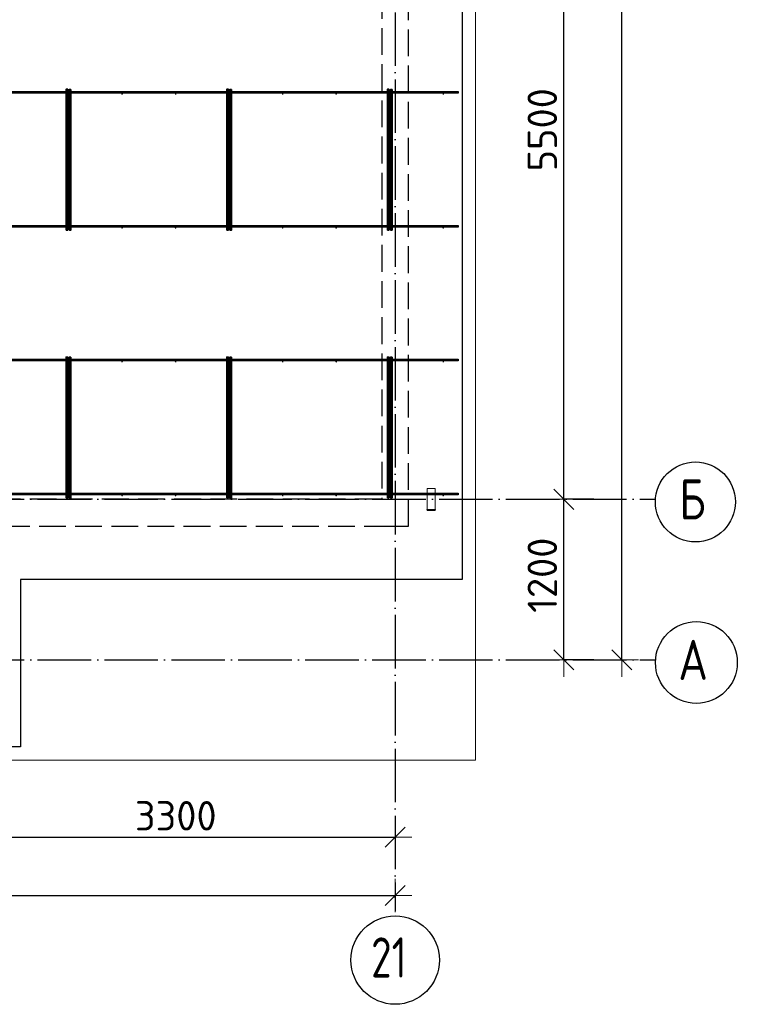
# Model space of a CAD drawing. Header units: millimetres. Extents: x 13527 to 139154, y -122592 to 61893.
# Tile 118 of 128: x 114575 to 119937, y 27427 to 34783. Entities that reach past the tile are written whole.
import ezdxf

# ---------------------------------------------------------------- set-up
doc = ezdxf.new("R2010")
doc.units = ezdxf.units.MM
doc.header["$PDMODE"] = 65
for name, pattern in [('______11', [500, 400, -50, 0, -50]), ('______2', [270, 200, -70]), ('______5', [1100, 800, -100, 100, -100])]:
    doc.linetypes.add(name, pattern=pattern)
for name, color, linetype, lineweight in [('Standard', 7, 'Continuous', 25), ('Размерная линия_ общее', 7, 'Continuous', 13), ('Стальная конструкция_ общее', 7, 'Continuous', 25), ('Стена_ общее', 7, 'Continuous', 35), ('Фундамент_ общее', 7, 'Continuous', 35)]:
    doc.layers.add(name, color=color, linetype=linetype, lineweight=lineweight)
doc.layers.add('Арм.стержн. Фиксатор', color=7, linetype='Continuous', lineweight=35, true_color=0x501e0f)
doc.layers.add('Осевая линия_ общее', color=7, linetype='______5', lineweight=13, true_color=0xa0a0a0)
doc.styles.add('ISOCPEUR', font='ISOCPEUR')
doc.dimstyles.new('DIMSTYLE_16', dxfattribs={"dimtxt": 220, "dimasz": 250, "dimexe": 0, "dimexo": 0, "dimgap": 110, "dimtad": 2, "dimdec": 0, "dimrnd": 1, "dimzin": 12, "dimdsep": 46, "dimtxsty": 'ISOCPEUR', "dimblk1": 'ALL_ML_STRICH', "dimblk2": 'ALL_ML_STRICH', "dimsah": 1, "dimcen": 0, "dimclrd": 7, "dimclre": 256, "dimclrt": 7, "dimadec": 0, "dimazin": 0, "dimtfac": 1, "dimtdec": 0, "dimtix": 1, "dimtmove": 2, "dimatfit": 3, "dimfxl": 0, "dimtzin": 0, "dimlwd": 0, "dimlwe": -3, "dimarcsym": 0})
doc.dimstyles.new('DIMSTYLE_5', dxfattribs={"dimtxt": 220, "dimasz": 250, "dimexe": 0, "dimexo": 0, "dimgap": 110, "dimtad": 2, "dimdec": 0, "dimrnd": 5, "dimzin": 12, "dimdsep": 46, "dimtxsty": 'ISOCPEUR', "dimblk1": 'ALL_ML_STRICH', "dimblk2": 'ALL_ML_STRICH', "dimsah": 1, "dimcen": 0, "dimclrd": 7, "dimclre": 256, "dimclrt": 7, "dimadec": 0, "dimazin": 0, "dimtfac": 1, "dimtdec": 0, "dimtix": 1, "dimtmove": 2, "dimatfit": 3, "dimfxl": 0, "dimtzin": 0, "dimlwd": 0, "dimlwe": -3, "dimarcsym": 0})

# ---------------------------------------------------------------- blocks, each defined once
blk = doc.blocks.new('ALL_ML_STRICH')
at = {"color": 0, "linetype": 'ByBlock', "lineweight": -2}
for p, q in [((-0.3, -0.3), (0.3, 0.3)), ((0, -0.5), (0, 0.5)), ((-1, 0), (0.5, 0))]:
    blk.add_line(p, q, dxfattribs=at)
blk = doc.blocks.new('*D545')
at = {"layer": 'DEFPOINTS', "color": 7, "linetype": 'Continuous', "lineweight": 13, "transparency": 33554687}
for p in [(118885.4, 31200), (118640, 30000), (118885.4, 30000)]:
    blk.add_point(p, dxfattribs=at)
at = {"layer": 'Размерная линия_ общее', "color": 253, "linetype": 'Continuous', "lineweight": -2, "true_color": 0xa0a0a0, "transparency": 33554687}
for p, q in [((118865.4, 31200), (118640, 31200)), ((118865.4, 30000), (118640, 30000))]:
    blk.add_line(p, q, dxfattribs=at)
at = {"layer": 'Размерная линия_ общее', "color": 7, "linetype": 'Continuous', "lineweight": -2, "transparency": 33554687}
blk.add_line((118640, 30000), (118640, 31200), dxfattribs=at)
at = {"layer": 'Размерная линия_ общее', "color": 7, "linetype": 'Continuous', "lineweight": 13, "transparency": 33554687, "xscale": 250, "yscale": 250, "zscale": 250}
for p, rotation in [((118640, 31200), 90), ((118640, 30000), 270)]:
    blk.add_blockref('ALL_ML_STRICH', p, dxfattribs=dict(at, rotation=rotation))
at = {"layer": 'Размерная линия_ общее', "color": 7, "linetype": 'Continuous', "lineweight": 13, "transparency": 33554687, "insert": (118480, 30633), "char_height": 220, "width": 880, "attachment_point": 5, "rotation": 90, "style": 'ISOCPEUR'}
blk.add_mtext('\\A1;{1200}', dxfattribs=at)
blk = doc.blocks.new('*D546')
at = {"layer": 'DEFPOINTS', "color": 7, "linetype": 'Continuous', "lineweight": 13, "transparency": 33554687}
for p in [(118885.4, 36700), (118640, 31200), (118885.4, 31200)]:
    blk.add_point(p, dxfattribs=at)
at = {"layer": 'Размерная линия_ общее', "color": 253, "linetype": 'Continuous', "lineweight": -2, "true_color": 0xa0a0a0, "transparency": 33554687}
for p, q in [((118865.4, 36700), (118640, 36700)), ((118865.4, 31200), (118640, 31200))]:
    blk.add_line(p, q, dxfattribs=at)
at = {"layer": 'Размерная линия_ общее', "color": 7, "linetype": 'Continuous', "lineweight": -2, "transparency": 33554687}
blk.add_line((118640, 31200), (118640, 36700), dxfattribs=at)
at = {"layer": 'Размерная линия_ общее', "color": 7, "linetype": 'Continuous', "lineweight": 13, "transparency": 33554687, "xscale": 250, "yscale": 250, "zscale": 250}
for p, rotation in [((118640, 36700), 90), ((118640, 31200), 270)]:
    blk.add_blockref('ALL_ML_STRICH', p, dxfattribs=dict(at, rotation=rotation))
at = {"layer": 'Размерная линия_ общее', "color": 7, "linetype": 'Continuous', "lineweight": 13, "transparency": 33554687, "insert": (118480, 33961), "char_height": 220, "width": 880, "attachment_point": 5, "rotation": 90, "style": 'ISOCPEUR'}
blk.add_mtext('\\A1;{5500}', dxfattribs=at)
blk = doc.blocks.new('*D550')
at = {"layer": 'DEFPOINTS', "color": 7, "linetype": 'Continuous', "lineweight": 13, "transparency": 33554687}
for p in [(119207.8, 45200), (119073.7, 30000), (119158, 30000)]:
    blk.add_point(p, dxfattribs=at)
at = {"layer": 'Размерная линия_ общее', "color": 253, "linetype": 'Continuous', "lineweight": -2, "true_color": 0xa0a0a0, "transparency": 33554687}
for p, q in [((119107.8, 45200), (119073.7, 45200)), ((119073.7, 30000), (119073.7, 30000))]:
    blk.add_line(p, q, dxfattribs=at)
at = {"layer": 'Размерная линия_ общее', "color": 7, "linetype": 'Continuous', "lineweight": -2, "transparency": 33554687}
blk.add_line((119073.7, 30000), (119073.7, 45200), dxfattribs=at)
at = {"layer": 'Размерная линия_ общее', "color": 7, "linetype": 'Continuous', "lineweight": 13, "transparency": 33554687, "xscale": 250, "yscale": 250, "zscale": 250}
for p, rotation in [((119073.7, 45200), 90), ((119073.7, 30000), 270)]:
    blk.add_blockref('ALL_ML_STRICH', p, dxfattribs=dict(at, rotation=rotation))
at = {"layer": 'Размерная линия_ общее', "color": 7, "linetype": 'Continuous', "lineweight": 13, "transparency": 33554687, "insert": (118913.7, 37633), "char_height": 220, "width": 1100, "attachment_point": 5, "rotation": 90, "style": 'ISOCPEUR'}
blk.add_mtext('\\A1;{15200}', dxfattribs=at)
blk = doc.blocks.new('*D562')
at = {"layer": 'DEFPOINTS', "color": 7, "linetype": 'Continuous', "lineweight": 13, "transparency": 33554687}
for p in [(117380, 28733.7), (114080, 28675.7), (114080, 28647)]:
    blk.add_point(p, dxfattribs=at)
at = {"layer": 'Размерная линия_ общее', "color": 253, "linetype": 'Continuous', "lineweight": -2, "true_color": 0xa0a0a0, "transparency": 33554687}
for p, q in [((117380, 28713.7), (117380, 28675.7)), ((114080, 28667), (114080, 28675.7))]:
    blk.add_line(p, q, dxfattribs=at)
at = {"layer": 'Размерная линия_ общее', "color": 7, "linetype": 'Continuous', "lineweight": -2, "transparency": 33554687}
blk.add_line((114080, 28675.7), (117380, 28675.7), dxfattribs=at)
at = {"layer": 'Размерная линия_ общее', "color": 7, "linetype": 'Continuous', "lineweight": 13, "transparency": 33554687, "xscale": 250, "yscale": 250, "zscale": 250, "rotation": 180}
blk.add_blockref('ALL_ML_STRICH', (114080, 28675.7), dxfattribs=at)
at = {"layer": 'Размерная линия_ общее', "color": 7, "linetype": 'Continuous', "lineweight": 13, "transparency": 33554687, "xscale": 250, "yscale": 250, "zscale": 250}
blk.add_blockref('ALL_ML_STRICH', (117380, 28675.7), dxfattribs=at)
at = {"layer": 'Размерная линия_ общее', "color": 7, "linetype": 'Continuous', "lineweight": 13, "transparency": 33554687, "insert": (115741, 28835.7), "char_height": 220, "width": 880, "attachment_point": 5, "style": 'ISOCPEUR'}
blk.add_mtext('\\A1;{3300}', dxfattribs=at)
blk = doc.blocks.new('*D563')
at = {"layer": 'DEFPOINTS', "color": 7, "linetype": 'Continuous', "lineweight": 13, "transparency": 33554687}
for p in [(75300, 28239.6), (75300, 28122.1), (117380, 28122.1)]:
    blk.add_point(p, dxfattribs=at)
at = {"layer": 'Размерная линия_ общее', "color": 253, "linetype": 'Continuous', "lineweight": -2, "true_color": 0xa0a0a0, "transparency": 33554687}
for p, q in [((75300, 28222.1), (75300, 28239.6)), ((117380, 28222.1), (117380, 28239.6))]:
    blk.add_line(p, q, dxfattribs=at)
at = {"layer": 'Размерная линия_ общее', "color": 7, "linetype": 'Continuous', "lineweight": -2, "transparency": 33554687}
blk.add_line((75300, 28239.6), (117380, 28239.6), dxfattribs=at)
at = {"layer": 'Размерная линия_ общее', "color": 7, "linetype": 'Continuous', "lineweight": 13, "transparency": 33554687, "xscale": 250, "yscale": 250, "zscale": 250, "rotation": 180}
blk.add_blockref('ALL_ML_STRICH', (75300, 28239.6), dxfattribs=at)
at = {"layer": 'Размерная линия_ общее', "color": 7, "linetype": 'Continuous', "lineweight": 13, "transparency": 33554687, "xscale": 250, "yscale": 250, "zscale": 250}
blk.add_blockref('ALL_ML_STRICH', (117380, 28239.6), dxfattribs=at)
at = {"layer": 'Размерная линия_ общее', "color": 7, "linetype": 'Continuous', "lineweight": 13, "transparency": 33554687, "insert": (96340, 28399.6), "char_height": 220, "width": 1100, "attachment_point": 5, "style": 'ISOCPEUR'}
blk.add_mtext('\\A1;{42080}', dxfattribs=at)
blk = doc.blocks.new('СЛОЖНЫЙ_ОБЪЕКТ_6')
at = {"layer": 'Стена_ общее', "color": 9, "linetype": '______2', "lineweight": -3, "true_color": 0xc7c7c7, "transparency": 33554687}
for p, q in [((117480, 31000), (117480, 44100)), ((117280, 43900), (117280, 31200)), ((117280, 31200), (114180, 31200)), ((114180, 31000), (117280, 31000)), ((117280, 31000), (117480, 31000))]:
    blk.add_line(p, q, dxfattribs=at)

msp = doc.modelspace()

# ---------------------------------------------------------------- hatches: boundary and pattern name
at = {"layer": 'Арм.стержн. Фиксатор', "linetype": 'Continuous', "lineweight": 35, "transparency": 33554687}
for points in [[(114946, 34228), (114945.5, 34230.3), (114944.2, 34232.2), (114942.3, 34233.5), (114940, 34234), (114937.7, 34233.5), (114935.8, 34232.2), (114934.5, 34230.3), (114934, 34228), (114934.5, 34225.7), (114935.8, 34223.8), (114937.7, 34222.5), (114940, 34222), (114942.3, 34222.5), (114944.2, 34223.8), (114945.5, 34225.7)], [(115346, 34228), (115345.5, 34230.3), (115344.2, 34232.2), (115342.3, 34233.5), (115340, 34234), (115337.7, 34233.5), (115335.8, 34232.2), (115334.5, 34230.3), (115334, 34228), (115334.5, 34225.7), (115335.8, 34223.8), (115337.7, 34222.5), (115340, 34222), (115342.3, 34222.5), (115344.2, 34223.8), (115345.5, 34225.7)], [(115746, 34228), (115745.5, 34230.3), (115744.2, 34232.2), (115742.3, 34233.5), (115740, 34234), (115737.7, 34233.5), (115735.8, 34232.2), (115734.5, 34230.3), (115734, 34228), (115734.5, 34225.7), (115735.8, 34223.8), (115737.7, 34222.5), (115740, 34222), (115742.3, 34222.5), (115744.2, 34223.8), (115745.5, 34225.7)], [(116146, 34228), (116145.5, 34230.3), (116144.2, 34232.2), (116142.3, 34233.5), (116140, 34234), (116137.7, 34233.5), (116135.8, 34232.2), (116134.5, 34230.3), (116134, 34228), (116134.5, 34225.7), (116135.8, 34223.8), (116137.7, 34222.5), (116140, 34222), (116142.3, 34222.5), (116144.2, 34223.8), (116145.5, 34225.7)], [(116546, 34228), (116545.5, 34230.3), (116544.2, 34232.2), (116542.3, 34233.5), (116540, 34234), (116537.7, 34233.5), (116535.8, 34232.2), (116534.5, 34230.3), (116534, 34228), (116534.5, 34225.7), (116535.8, 34223.8), (116537.7, 34222.5), (116540, 34222), (116542.3, 34222.5), (116544.2, 34223.8), (116545.5, 34225.7)], [(116946, 34228), (116945.5, 34230.3), (116944.2, 34232.2), (116942.3, 34233.5), (116940, 34234), (116937.7, 34233.5), (116935.8, 34232.2), (116934.5, 34230.3), (116934, 34228), (116934.5, 34225.7), (116935.8, 34223.8), (116937.7, 34222.5), (116940, 34222), (116942.3, 34222.5), (116944.2, 34223.8), (116945.5, 34225.7)], [(117346, 34228), (117345.5, 34230.3), (117344.2, 34232.2), (117342.3, 34233.5), (117340, 34234), (117337.7, 34233.5), (117335.8, 34232.2), (117334.5, 34230.3), (117334, 34228), (117334.5, 34225.7), (117335.8, 34223.8), (117337.7, 34222.5), (117340, 34222), (117342.3, 34222.5), (117344.2, 34223.8), (117345.5, 34225.7)], [(117746, 34228), (117745.5, 34230.3), (117744.2, 34232.2), (117742.3, 34233.5), (117740, 34234), (117737.7, 34233.5), (117735.8, 34232.2), (117734.5, 34230.3), (117734, 34228), (117734.5, 34225.7), (117735.8, 34223.8), (117737.7, 34222.5), (117740, 34222), (117742.3, 34222.5), (117744.2, 34223.8), (117745.5, 34225.7)], [(114946, 33228), (114945.5, 33230.3), (114944.2, 33232.2), (114942.3, 33233.5), (114940, 33234), (114937.7, 33233.5), (114935.8, 33232.2), (114934.5, 33230.3), (114934, 33228), (114934.5, 33225.7), (114935.8, 33223.8), (114937.7, 33222.5), (114940, 33222), (114942.3, 33222.5), (114944.2, 33223.8), (114945.5, 33225.7)], [(115346, 33228), (115345.5, 33230.3), (115344.2, 33232.2), (115342.3, 33233.5), (115340, 33234), (115337.7, 33233.5), (115335.8, 33232.2), (115334.5, 33230.3), (115334, 33228), (115334.5, 33225.7), (115335.8, 33223.8), (115337.7, 33222.5), (115340, 33222), (115342.3, 33222.5), (115344.2, 33223.8), (115345.5, 33225.7)], [(115746, 33228), (115745.5, 33230.3), (115744.2, 33232.2), (115742.3, 33233.5), (115740, 33234), (115737.7, 33233.5), (115735.8, 33232.2), (115734.5, 33230.3), (115734, 33228), (115734.5, 33225.7), (115735.8, 33223.8), (115737.7, 33222.5), (115740, 33222), (115742.3, 33222.5), (115744.2, 33223.8), (115745.5, 33225.7)], [(116146, 33228), (116145.5, 33230.3), (116144.2, 33232.2), (116142.3, 33233.5), (116140, 33234), (116137.7, 33233.5), (116135.8, 33232.2), (116134.5, 33230.3), (116134, 33228), (116134.5, 33225.7), (116135.8, 33223.8), (116137.7, 33222.5), (116140, 33222), (116142.3, 33222.5), (116144.2, 33223.8), (116145.5, 33225.7)], [(116546, 33228), (116545.5, 33230.3), (116544.2, 33232.2), (116542.3, 33233.5), (116540, 33234), (116537.7, 33233.5), (116535.8, 33232.2), (116534.5, 33230.3), (116534, 33228), (116534.5, 33225.7), (116535.8, 33223.8), (116537.7, 33222.5), (116540, 33222), (116542.3, 33222.5), (116544.2, 33223.8), (116545.5, 33225.7)], [(116946, 33228), (116945.5, 33230.3), (116944.2, 33232.2), (116942.3, 33233.5), (116940, 33234), (116937.7, 33233.5), (116935.8, 33232.2), (116934.5, 33230.3), (116934, 33228), (116934.5, 33225.7), (116935.8, 33223.8), (116937.7, 33222.5), (116940, 33222), (116942.3, 33222.5), (116944.2, 33223.8), (116945.5, 33225.7)], [(117346, 33228), (117345.5, 33230.3), (117344.2, 33232.2), (117342.3, 33233.5), (117340, 33234), (117337.7, 33233.5), (117335.8, 33232.2), (117334.5, 33230.3), (117334, 33228), (117334.5, 33225.7), (117335.8, 33223.8), (117337.7, 33222.5), (117340, 33222), (117342.3, 33222.5), (117344.2, 33223.8), (117345.5, 33225.7)], [(117746, 33228), (117745.5, 33230.3), (117744.2, 33232.2), (117742.3, 33233.5), (117740, 33234), (117737.7, 33233.5), (117735.8, 33232.2), (117734.5, 33230.3), (117734, 33228), (117734.5, 33225.7), (117735.8, 33223.8), (117737.7, 33222.5), (117740, 33222), (117742.3, 33222.5), (117744.2, 33223.8), (117745.5, 33225.7)], [(114946, 32228), (114945.5, 32230.3), (114944.2, 32232.2), (114942.3, 32233.5), (114940, 32234), (114937.7, 32233.5), (114935.8, 32232.2), (114934.5, 32230.3), (114934, 32228), (114934.5, 32225.7), (114935.8, 32223.8), (114937.7, 32222.5), (114940, 32222), (114942.3, 32222.5), (114944.2, 32223.8), (114945.5, 32225.7)], [(115346, 32228), (115345.5, 32230.3), (115344.2, 32232.2), (115342.3, 32233.5), (115340, 32234), (115337.7, 32233.5), (115335.8, 32232.2), (115334.5, 32230.3), (115334, 32228), (115334.5, 32225.7), (115335.8, 32223.8), (115337.7, 32222.5), (115340, 32222), (115342.3, 32222.5), (115344.2, 32223.8), (115345.5, 32225.7)], [(115746, 32228), (115745.5, 32230.3), (115744.2, 32232.2), (115742.3, 32233.5), (115740, 32234), (115737.7, 32233.5), (115735.8, 32232.2), (115734.5, 32230.3), (115734, 32228), (115734.5, 32225.7), (115735.8, 32223.8), (115737.7, 32222.5), (115740, 32222), (115742.3, 32222.5), (115744.2, 32223.8), (115745.5, 32225.7)], [(116146, 32228), (116145.5, 32230.3), (116144.2, 32232.2), (116142.3, 32233.5), (116140, 32234), (116137.7, 32233.5), (116135.8, 32232.2), (116134.5, 32230.3), (116134, 32228), (116134.5, 32225.7), (116135.8, 32223.8), (116137.7, 32222.5), (116140, 32222), (116142.3, 32222.5), (116144.2, 32223.8), (116145.5, 32225.7)], [(116546, 32228), (116545.5, 32230.3), (116544.2, 32232.2), (116542.3, 32233.5), (116540, 32234), (116537.7, 32233.5), (116535.8, 32232.2), (116534.5, 32230.3), (116534, 32228), (116534.5, 32225.7), (116535.8, 32223.8), (116537.7, 32222.5), (116540, 32222), (116542.3, 32222.5), (116544.2, 32223.8), (116545.5, 32225.7)], [(116946, 32228), (116945.5, 32230.3), (116944.2, 32232.2), (116942.3, 32233.5), (116940, 32234), (116937.7, 32233.5), (116935.8, 32232.2), (116934.5, 32230.3), (116934, 32228), (116934.5, 32225.7), (116935.8, 32223.8), (116937.7, 32222.5), (116940, 32222), (116942.3, 32222.5), (116944.2, 32223.8), (116945.5, 32225.7)], [(117346, 32228), (117345.5, 32230.3), (117344.2, 32232.2), (117342.3, 32233.5), (117340, 32234), (117337.7, 32233.5), (117335.8, 32232.2), (117334.5, 32230.3), (117334, 32228), (117334.5, 32225.7), (117335.8, 32223.8), (117337.7, 32222.5), (117340, 32222), (117342.3, 32222.5), (117344.2, 32223.8), (117345.5, 32225.7)], [(117746, 32228), (117745.5, 32230.3), (117744.2, 32232.2), (117742.3, 32233.5), (117740, 32234), (117737.7, 32233.5), (117735.8, 32232.2), (117734.5, 32230.3), (117734, 32228), (117734.5, 32225.7), (117735.8, 32223.8), (117737.7, 32222.5), (117740, 32222), (117742.3, 32222.5), (117744.2, 32223.8), (117745.5, 32225.7)], [(114946, 31228), (114945.5, 31230.3), (114944.2, 31232.2), (114942.3, 31233.5), (114940, 31234), (114937.7, 31233.5), (114935.8, 31232.2), (114934.5, 31230.3), (114934, 31228), (114934.5, 31225.7), (114935.8, 31223.8), (114937.7, 31222.5), (114940, 31222), (114942.3, 31222.5), (114944.2, 31223.8), (114945.5, 31225.7)], [(115346, 31228), (115345.5, 31230.3), (115344.2, 31232.2), (115342.3, 31233.5), (115340, 31234), (115337.7, 31233.5), (115335.8, 31232.2), (115334.5, 31230.3), (115334, 31228), (115334.5, 31225.7), (115335.8, 31223.8), (115337.7, 31222.5), (115340, 31222), (115342.3, 31222.5), (115344.2, 31223.8), (115345.5, 31225.7)], [(115746, 31228), (115745.5, 31230.3), (115744.2, 31232.2), (115742.3, 31233.5), (115740, 31234), (115737.7, 31233.5), (115735.8, 31232.2), (115734.5, 31230.3), (115734, 31228), (115734.5, 31225.7), (115735.8, 31223.8), (115737.7, 31222.5), (115740, 31222), (115742.3, 31222.5), (115744.2, 31223.8), (115745.5, 31225.7)], [(116146, 31228), (116145.5, 31230.3), (116144.2, 31232.2), (116142.3, 31233.5), (116140, 31234), (116137.7, 31233.5), (116135.8, 31232.2), (116134.5, 31230.3), (116134, 31228), (116134.5, 31225.7), (116135.8, 31223.8), (116137.7, 31222.5), (116140, 31222), (116142.3, 31222.5), (116144.2, 31223.8), (116145.5, 31225.7)], [(116546, 31228), (116545.5, 31230.3), (116544.2, 31232.2), (116542.3, 31233.5), (116540, 31234), (116537.7, 31233.5), (116535.8, 31232.2), (116534.5, 31230.3), (116534, 31228), (116534.5, 31225.7), (116535.8, 31223.8), (116537.7, 31222.5), (116540, 31222), (116542.3, 31222.5), (116544.2, 31223.8), (116545.5, 31225.7)], [(116946, 31228), (116945.5, 31230.3), (116944.2, 31232.2), (116942.3, 31233.5), (116940, 31234), (116937.7, 31233.5), (116935.8, 31232.2), (116934.5, 31230.3), (116934, 31228), (116934.5, 31225.7), (116935.8, 31223.8), (116937.7, 31222.5), (116940, 31222), (116942.3, 31222.5), (116944.2, 31223.8), (116945.5, 31225.7)], [(117346, 31228), (117345.5, 31230.3), (117344.2, 31232.2), (117342.3, 31233.5), (117340, 31234), (117337.7, 31233.5), (117335.8, 31232.2), (117334.5, 31230.3), (117334, 31228), (117334.5, 31225.7), (117335.8, 31223.8), (117337.7, 31222.5), (117340, 31222), (117342.3, 31222.5), (117344.2, 31223.8), (117345.5, 31225.7)], [(117746, 31228), (117745.5, 31230.3), (117744.2, 31232.2), (117742.3, 31233.5), (117740, 31234), (117737.7, 31233.5), (117735.8, 31232.2), (117734.5, 31230.3), (117734, 31228), (117734.5, 31225.7), (117735.8, 31223.8), (117737.7, 31222.5), (117740, 31222), (117742.3, 31222.5), (117744.2, 31223.8), (117745.5, 31225.7)]]:
    msp.add_hatch(color=34, dxfattribs=at).paths.add_polyline_path(points)

# ---------------------------------------------------------------- linework, layer by layer
at = {"layer": 'Standard', "color": 7, "linetype": 'Continuous', "lineweight": 13, "transparency": 33554687}
msp.add_lwpolyline([(75100, 29250), (117980, 29250), (117980, 46440), (75100, 46440), (75100, 29250)], dxfattribs=at)
at = {"layer": 'Арм.стержн. Фиксатор', "color": 34, "linetype": 'Continuous', "lineweight": 25, "transparency": 33554687}
for points in [[(108084.7, 34246), (117850, 34246), (117850, 34234), (108084.7, 34234), (108084.7, 34246)], [(108084.7, 34246), (117850, 34246), (117850, 34234), (108084.7, 34234), (108084.7, 34246)], [(108084.7, 33246), (117850, 33246), (117850, 33234), (108084.7, 33234), (108084.7, 33246)], [(108084.7, 33246), (117850, 33246), (117850, 33234), (108084.7, 33234), (108084.7, 33246)], [(111558.2, 32246), (117850, 32246), (117850, 32234), (111558.2, 32234), (111558.2, 32246)], [(111558.2, 32246), (117850, 32246), (117850, 32234), (111558.2, 32234), (111558.2, 32246)], [(111558.2, 31246), (117850, 31246), (117850, 31234), (111558.2, 31234), (111558.2, 31246)], [(111558.2, 31246), (117850, 31246), (117850, 31234), (111558.2, 31234), (111558.2, 31246)]]:
    msp.add_lwpolyline(points, dxfattribs=at)
at = {"layer": 'Арм.стержн. Фиксатор', "color": 34, "linetype": 'Continuous', "lineweight": 35, "transparency": 33554687}
for points in [[(114922, 33211.1), (114922, 34263.1), (114934, 34263.1), (114934, 33211.1), (114922, 33211.1)], [(114958, 34262.9), (114958, 33210.8), (114946, 33210.8), (114946, 34262.9), (114958, 34262.9)], [(116122, 33211.1), (116122, 34263.1), (116134, 34263.1), (116134, 33211.1), (116122, 33211.1)], [(116158, 34262.9), (116158, 33210.8), (116146, 33210.8), (116146, 34262.9), (116158, 34262.9)], [(117322, 33211.1), (117322, 34263.1), (117334, 34263.1), (117334, 33211.1), (117322, 33211.1)], [(117358, 34262.9), (117358, 33210.8), (117346, 33210.8), (117346, 34262.9), (117358, 34262.9)], [(114922, 31211.1), (114922, 32263.1), (114934, 32263.1), (114934, 31211.1), (114922, 31211.1)], [(114958, 32262.9), (114958, 31210.8), (114946, 31210.8), (114946, 32262.9), (114958, 32262.9)], [(116122, 31211.1), (116122, 32263.1), (116134, 32263.1), (116134, 31211.1), (116122, 31211.1)], [(116158, 32262.9), (116158, 31210.8), (116146, 31210.8), (116146, 32262.9), (116158, 32262.9)], [(117322, 31211.1), (117322, 32263.1), (117334, 32263.1), (117334, 31211.1), (117322, 31211.1)], [(117358, 32262.9), (117358, 31210.8), (117346, 31210.8), (117346, 32262.9), (117358, 32262.9)]]:
    msp.add_lwpolyline(points, dxfattribs=at)
at = {"layer": 'Осевая линия_ общее', "color": 253, "linetype": '______11', "lineweight": -3, "true_color": 0xa0a0a0, "transparency": 33554687}
for p, q in [((117380, 46340), (117380, 28122.1)), ((75200, 31200), (119325.4, 31200)), ((75200, 30000), (119325.4, 30000))]:
    msp.add_line(p, q, dxfattribs=at)
at = {"layer": 'Осевая линия_ общее', "color": 7, "linetype": 'Continuous', "lineweight": -3, "transparency": 33554687}
for centre, radius in [((119624.1, 31180.5), 298.8), ((119631.2, 29980.5), 305.8), ((117380.4, 27757.6), 330.4)]:
    msp.add_circle(centre, radius, dxfattribs=at)
at = {"layer": 'Стальная конструкция_ общее', "color": 253, "linetype": '______2', "lineweight": 18, "true_color": 0xababab, "transparency": 33554687}
for p, q in [((117620, 31123.1), (117620, 31280)), ((117620, 31280), (117680, 31280)), ((117620, 31123.1), (117620, 31280)), ((117620, 31280), (117680, 31280)), ((117680, 31280), (117680, 31123.1)), ((117680, 31280), (117680, 31123.1))]:
    msp.add_line(p, q, dxfattribs=at)
at = {"layer": 'Стальная конструкция_ общее', "color": 7, "linetype": 'Continuous', "lineweight": 25, "transparency": 33554687}
for p, q in [((117620, 31120), (117620, 31123.1)), ((117620, 31123.1), (117680, 31123.1)), ((117620, 31120), (117620, 31123.1)), ((117620, 31123.1), (117680, 31123.1)), ((117620, 31120), (117680, 31120)), ((117620, 31120), (117680, 31120)), ((117680, 31123.1), (117680, 31120)), ((117680, 31123.1), (117680, 31120))]:
    msp.add_line(p, q, dxfattribs=at)
at = {"layer": 'Фундамент_ общее', "color": 7, "lineweight": 25, "transparency": 33554687}
for p, q in [((117880, 44500), (117880, 30600)), ((114580, 30600), (114580, 29350)), ((117880, 30600), (114580, 30600)), ((114580, 29350), (109660, 29350))]:
    msp.add_line(p, q, dxfattribs=at)
at = {"layer": 'Фундамент_ общее', "color": 7, "linetype": 'Continuous', "lineweight": 25, "transparency": 33554687}
for p, q in [((117880, 44500), (117880, 30600)), ((114580, 30600), (114580, 29350)), ((117880, 30600), (114580, 30600)), ((114580, 29350), (109660, 29350))]:
    msp.add_line(p, q, dxfattribs=at)

# ---------------------------------------------------------------- block references
at = {"layer": 'Стена_ общее', "color": 9, "linetype": '______2', "lineweight": -3, "true_color": 0xc7c7c7, "transparency": 33554687}
msp.add_blockref('СЛОЖНЫЙ_ОБЪЕКТ_6', (0, 0), dxfattribs=at)

# ---------------------------------------------------------------- texts
at = {"layer": 'Осевая линия_ общее', "color": 7, "linetype": 'Continuous', "lineweight": -3, "transparency": 33554687, "char_height": 300, "attachment_point": 7, "style": 'ISOCPEUR'}
for s, insert, width in [('\\W0.80;Б', (119504.1, 31050), 359.833), ('\\W0.82;А', (119496.2, 29850), 392.646), ('\\W0.75;21', (117200.4, 27627.1), 472.281)]:
    msp.add_mtext(s, dxfattribs=dict(at, insert=insert, width=width))

# ---------------------------------------------------------------- dimensions: what is measured, and where the dimension line sits
at = {"layer": 'Размерная линия_ общее', "color": 7, "linetype": 'Continuous', "lineweight": 13, "transparency": 33554687}
for base, p1, p2, dimstyle, picture, middle in [((119073.7, 45200), (119073.7, 30000), (119107.8, 45200), 'DIMSTYLE_16', '*D550', (118913.7, 37633)), ((118640, 36700), (118865.4, 31200), (118865.4, 36700), 'DIMSTYLE_5', '*D546', (118480, 33961)), ((118640, 31200), (118865.4, 30000), (118865.4, 31200), 'DIMSTYLE_5', '*D545', (118480, 30633))]:
    dim = msp.add_linear_dim(base=base, p1=p1, p2=p2, angle=90, dimstyle=dimstyle, override={"dimpost": '<>', "dimclrd": 7, "dimclre": 253, "dimclrt": 7, "dimlwd": 0, "dimlwe": 65533}, dxfattribs=at)
    dim.commit()
    dim.dimension.update_dxf_attribs({"geometry": picture, "text_midpoint": middle, "dimtype": 160})
for base, p1, p2, dimstyle, picture, middle in [((117380, 28675.7), (114080, 28667), (117380, 28713.7), 'DIMSTYLE_5', '*D562', (115741, 28835.7)), ((117380, 28239.6), (75300, 28222.1), (117380, 28222.1), 'DIMSTYLE_16', '*D563', (96340, 28399.6))]:
    dim = msp.add_linear_dim(base=base, p1=p1, p2=p2, dimstyle=dimstyle, override={"dimpost": '<>', "dimclrd": 7, "dimclre": 253, "dimclrt": 7, "dimlwd": 0, "dimlwe": 65533}, dxfattribs=at)
    dim.commit()
    dim.dimension.update_dxf_attribs({"geometry": picture, "text_midpoint": middle, "dimtype": 160})

doc.saveas('drawing.dxf')
